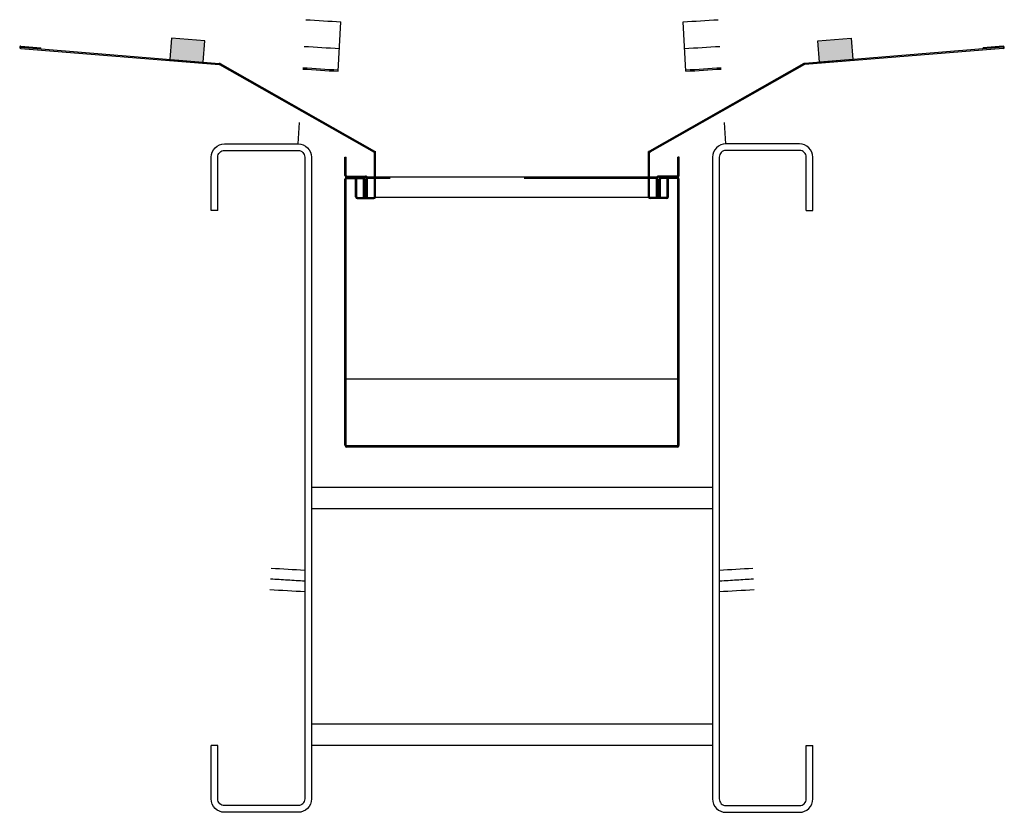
# Model space of a CAD drawing. Header units: metres. Extents: x -0.368 to 0.368, y -0.245 to 0.348.
import ezdxf

# ---------------------------------------------------------------- set-up
doc = ezdxf.new("R2010")
doc.units = ezdxf.units.M
doc.header["$LTSCALE"] = 0.0005
doc.linetypes.add('viga e calha corte$0$DASHDOT', pattern=[25.4, 12.7, -6.35, 0, -6.35])
doc.linetypes.add('viga e calha corte$0$HIDDEN2', pattern=[4.7625, 3.175, -1.5875])
doc.layers.add('viga e calha corte$0$ARQ_0', color=7, linetype='Continuous', true_color=0xff7400, plot=False)
doc.layers.add('viga e calha corte$0$ARQ_CINZA 04', color=139, linetype='Continuous', lineweight=9)
for name, color, linetype in [('viga e calha corte$0$ARQ_EIXO', 59, 'viga e calha corte$0$DASHDOT'), ('viga e calha corte$0$ARQ_METAL CT', 1, 'Continuous'), ('viga e calha corte$0$ARQ_TEHLA CT', 1, 'Continuous'), ('viga e calha corte$0$ARQ_VISTA 00', 190, 'Continuous'), ('viga e calha corte$0$ARQ_VISTA 01', 1, 'Continuous'), ('viga e calha corte$0$ARQ_VISTA 02', 2, 'Continuous'), ('viga e calha corte$0$ARQ_VISTA 03', 3, 'Continuous'), ('viga e calha corte$0$DET_PROJ INF 00', 190, 'viga e calha corte$0$HIDDEN2')]:
    doc.layers.add(name, color=color, linetype=linetype)

msp = doc.modelspace()

# ---------------------------------------------------------------- hatches: boundary and pattern name
at = {"layer": 'viga e calha corte$0$ARQ_CINZA 04'}
for points in [[(-0.25455, 0.33386), (-0.25588, 0.31791), (-0.23096, 0.3159), (-0.22971, 0.33185)], [(0.25354, 0.33386), (0.25487, 0.31791), (0.22995, 0.3159), (0.22871, 0.33185)]]:
    msp.add_hatch(color=256, dxfattribs=at).paths.add_polyline_path(points)

# ---------------------------------------------------------------- linework, layer by layer
at = {"layer": 'viga e calha corte$0$ARQ_0'}
for p, q in [((-0.2189, 0.31491), (-0.2186, 0.31489)), ((-0.2186, 0.31489), (-0.21834, 0.31474)), ((0.2185, 0.31489), (0.21824, 0.31474)), ((0.21879, 0.31491), (0.2185, 0.31489)), ((-0.10274, 0.24925), (-0.10205, 0.24886)), ((-0.10205, 0.24808), (-0.10205, 0.24886)), ((0.10263, 0.24925), (0.10195, 0.24886)), ((0.10195, 0.24808), (0.10195, 0.24886))]:
    msp.add_line(p, q, dxfattribs=at)
at = {"layer": 'viga e calha corte$0$ARQ_EIXO'}
for centre, start, end in [((0.15636, 5.26899), 266.38984, 266.66372), ((-0.15647, 5.26899), 273.34128, 273.61016)]:
    msp.add_arc(centre, 5.35021, start, end, dxfattribs=at)
at = {"layer": 'viga e calha corte$0$ARQ_METAL CT', "extrusion": (0, 0, -1)}
for p, q in [((-0.12505, 0.23102), (-0.12505, 0.24467)), ((-0.12505, 0.24467), (-0.12415, 0.24467)), ((-0.12415, 0.23102), (-0.12415, 0.24467)), ((0.12405, 0.23102), (0.12405, 0.24467)), ((0.12495, 0.24467), (0.12405, 0.24467)), ((0.12495, 0.23102), (0.12495, 0.24467)), ((-0.1237, 0.23057), (-0.1095, 0.23057)), ((-0.1114, 0.22967), (-0.1095, 0.22967)), ((-0.10905, 0.21467), (-0.10905, 0.22922)), ((-0.10815, 0.21467), (-0.10815, 0.22922)), ((0.10805, 0.21467), (0.10805, 0.22922)), ((0.10895, 0.21467), (0.10895, 0.22922)), ((0.1236, 0.23057), (0.1094, 0.23057)), ((0.1113, 0.22967), (0.1094, 0.22967))]:
    msp.add_line(p, q, dxfattribs=at)
at = {"layer": 'viga e calha corte$0$ARQ_METAL CT'}
for centre, radius, start, end in [((-0.1237, 0.23102), 0.00135, 180, 270), ((-0.1237, 0.23102), 0.00045, 180, 270), ((-0.1095, 0.22922), 0.00135, 359.99999, 90), ((-0.1095, 0.22922), 0.00045, 359.99999, 90), ((0.1094, 0.22922), 0.00135, 90, 180.00001), ((0.1094, 0.22922), 0.00045, 90, 180.00001), ((0.1236, 0.23102), 0.00045, 270, 0), ((0.1236, 0.23102), 0.00135, 270, 0)]:
    msp.add_arc(centre, radius, start, end, dxfattribs=at)
at = {"layer": 'viga e calha corte$0$ARQ_TEHLA CT'}
for p, q in [((-0.13005, 0.30904), (-0.12792, 0.34598)), ((0.12995, 0.30904), (0.12782, 0.34598))]:
    msp.add_line(p, q, dxfattribs=at)
for centre, radius, start, end in [((0.15636, 5.26899), 4.93121, 266.38984, 266.69511), ((-0.15647, 5.26899), 4.93121, 273.30489, 273.61016), ((0.15636, 5.26899), 4.95121, 266.38984, 266.69511), ((-0.15647, 5.26899), 4.95121, 273.30489, 273.61016), ((0.15636, 5.26899), 4.96821, 266.38984, 266.69511), ((0.15636, 5.26899), 4.96721, 266.38984, 266.69511), ((-0.15647, 5.26899), 4.96721, 273.30489, 273.61016), ((-0.15647, 5.26899), 4.96821, 273.30489, 273.61016)]:
    msp.add_arc(centre, radius, start, end, dxfattribs=at)
at = {"layer": 'viga e calha corte$0$ARQ_VISTA 00'}
for p, q in [((0.10895, 0.22967), (-0.10905, 0.22967)), ((0.10203, 0.21467), (-0.10213, 0.21467)), ((0.12405, 0.07877), (-0.12415, 0.07877))]:
    msp.add_line(p, q, dxfattribs=at)
at = {"layer": 'viga e calha corte$0$ARQ_VISTA 01'}
for points in [[(-0.25455, 0.33386), (-0.25588, 0.31791), (-0.23096, 0.3159), (-0.22971, 0.33185), (-0.25455, 0.33386)], [(0.25354, 0.33386), (0.25487, 0.31791), (0.22995, 0.3159), (0.22871, 0.33185), (0.25354, 0.33386)]]:
    msp.add_lwpolyline(points, dxfattribs=at)
at = {"layer": 'viga e calha corte$0$ARQ_VISTA 02'}
for p, q in [((-0.36729, 0.32599), (-0.21897, 0.31401)), ((-0.36721, 0.32689), (-0.2189, 0.31491)), ((-0.36714, 0.32778), (-0.35219, 0.32657)), ((-0.35226, 0.32568), (-0.35219, 0.32657)), ((0.36711, 0.32689), (0.21879, 0.31491)), ((0.36718, 0.32599), (0.21887, 0.31401)), ((0.36704, 0.32778), (0.35209, 0.32657)), ((0.35216, 0.32568), (0.35209, 0.32657)), ((-0.21878, 0.31395), (-0.10318, 0.24847)), ((-0.21834, 0.31474), (-0.10274, 0.24925)), ((0.21824, 0.31474), (0.10263, 0.24925)), ((0.21868, 0.31395), (0.10308, 0.24847)), ((-0.16, 0.25475), (-0.15899, 0.27072)), ((0.1599, 0.25475), (0.15889, 0.27072)), ((-0.10295, 0.24467), (-0.10205, 0.24467)), ((0.10285, 0.24467), (0.10195, 0.24467)), ((-0.1157, 0.21467), (-0.1034, 0.21467)), ((-0.1157, 0.21377), (-0.1034, 0.21377)), ((0.1156, 0.21467), (0.1033, 0.21467)), ((0.1156, 0.21377), (0.1033, 0.21377))]:
    msp.add_line(p, q, dxfattribs=at)
at = {"layer": 'viga e calha corte$0$ARQ_VISTA 02', "extrusion": (0, 0, -1)}
for p, q in [((-0.10295, 0.21512), (-0.10295, 0.24808)), ((-0.10205, 0.21512), (-0.10205, 0.24808)), ((0.10195, 0.21512), (0.10195, 0.24808)), ((0.10285, 0.21512), (0.10285, 0.24808)), ((-0.11705, 0.21512), (-0.11705, 0.22877)), ((-0.11615, 0.21512), (-0.11615, 0.22877)), ((0.11605, 0.21512), (0.11605, 0.22877)), ((0.11695, 0.21512), (0.11695, 0.22877))]:
    msp.add_line(p, q, dxfattribs=at)
at = {"layer": 'viga e calha corte$0$ARQ_VISTA 02'}
for centre, radius, start, end in [((-0.36721, 0.32689), 0.0009, 85.38364, 265.38364), ((0.36711, 0.32689), 0.0009, 274.61636, 94.61636), ((-0.219, 0.31356), 0.00045, 60.46918, 85.38364), ((-0.219, 0.31356), 0.00135, 60.46918, 85.38364), ((0.2189, 0.31356), 0.00135, 94.61636, 119.53082), ((0.2189, 0.31356), 0.00045, 94.61636, 119.53082), ((-0.1034, 0.24808), 0.00045, 360, 60.46918), ((-0.1034, 0.24808), 0.00135, 360, 60.46918), ((0.1033, 0.24808), 0.00135, 119.53082, 180), ((0.1033, 0.24808), 0.00045, 119.53082, 180), ((-0.1157, 0.21512), 0.00135, 180, 270), ((-0.1157, 0.21512), 0.00045, 180, 270), ((-0.1034, 0.21512), 0.00045, 270, 0), ((-0.1034, 0.21512), 0.00135, 270, 0), ((0.1033, 0.21512), 0.00135, 180, 270), ((0.1033, 0.21512), 0.00045, 180, 270), ((0.1156, 0.21512), 0.00045, 270, 0), ((0.1156, 0.21512), 0.00135, 270, 0), ((0.15636, 5.26899), 5.34221, 266.38984, 266.65872), ((-0.15647, 5.26899), 5.34221, 273.34128, 273.61016), ((0.15636, 5.26899), 5.35821, 266.38984, 266.6687), ((-0.15647, 5.26899), 5.35821, 273.3313, 273.61016)]:
    msp.add_arc(centre, radius, start, end, dxfattribs=at)
at = {"layer": 'viga e calha corte$0$ARQ_VISTA 03', "extrusion": (0, 0, -1)}
for p, q in [((-0.12505, 0.02922), (-0.12505, 0.22832)), ((-0.12415, 0.02922), (-0.12415, 0.22832)), ((-0.11095, 0.21467), (-0.11095, 0.22832)), ((-0.11005, 0.21467), (-0.11005, 0.22832)), ((0.10995, 0.21467), (0.10995, 0.22832)), ((0.11085, 0.21467), (0.11085, 0.22832)), ((0.12405, 0.02922), (0.12405, 0.22832)), ((0.12495, 0.02922), (0.12495, 0.22832)), ((-0.22, 0.20475), (-0.225, 0.20475)), ((0.2199, 0.20475), (0.2249, 0.20475)), ((0.15, -0.17925), (-0.15, -0.17925)), ((-0.22, -0.19525), (-0.225, -0.19525)), ((0.15, -0.19525), (-0.15, -0.19525)), ((0.2199, -0.19525), (0.2249, -0.19525))]:
    msp.add_line(p, q, dxfattribs=at)
at = {"layer": 'viga e calha corte$0$ARQ_VISTA 03'}
for p, q in [((-0.1237, 0.22967), (-0.1114, 0.22967)), ((-0.1237, 0.22877), (-0.1114, 0.22877)), ((0.1236, 0.22967), (0.1113, 0.22967)), ((0.1236, 0.22877), (0.1113, 0.22877)), ((0.1236, 0.02877), (-0.1237, 0.02877)), ((0.1236, 0.02787), (-0.1237, 0.02787)), ((0.15, -0.00223), (-0.15, -0.00223)), ((0.15, -0.01823), (-0.15, -0.01823))]:
    msp.add_line(p, q, dxfattribs=at)
for points in [[(-0.225, 0.20475), (-0.225, 0.24475, -0.414214), (-0.215, 0.25475), (-0.16, 0.25475, -0.414214), (-0.15, 0.24475), (-0.15, -0.23525, -0.414214), (-0.16, -0.24525), (-0.215, -0.24525, -0.414214), (-0.225, -0.23525), (-0.225, -0.19525)], [(0.2249, 0.20475), (0.2249, 0.24475, 0.414214), (0.2149, 0.25475), (0.1599, 0.25475, 0.414214), (0.1499, 0.24475), (0.1499, -0.23525, 0.414214), (0.1599, -0.24525), (0.2149, -0.24525, 0.414214), (0.2249, -0.23525), (0.2249, -0.19525)], [(-0.22, 0.20475), (-0.22, 0.24475, -0.414214), (-0.215, 0.24975), (-0.16, 0.24975, -0.414214), (-0.155, 0.24475), (-0.155, -0.23525, -0.414214), (-0.16, -0.24025), (-0.215, -0.24025, -0.414214), (-0.22, -0.23525), (-0.22, -0.19525)], [(0.2199, 0.20475), (0.2199, 0.24475, 0.414214), (0.2149, 0.24975), (0.1599, 0.24975, 0.414214), (0.1549, 0.24475), (0.1549, -0.23525, 0.414214), (0.1599, -0.24025), (0.2149, -0.24025, 0.414214), (0.2199, -0.23525), (0.2199, -0.19525)]]:
    msp.add_lwpolyline(points, format="xyb", dxfattribs=at)
for centre, radius, start, end in [((-0.1237, 0.22832), 0.00135, 90, 180), ((-0.1237, 0.22832), 0.00045, 90, 180), ((-0.1114, 0.22832), 0.00135, 0, 90), ((-0.1114, 0.22832), 0.00045, 0, 90), ((0.1113, 0.22832), 0.00135, 90, 180), ((0.1113, 0.22832), 0.00045, 90, 180), ((0.1236, 0.22832), 0.00135, 0, 90), ((0.1236, 0.22832), 0.00045, 0, 90), ((-0.1237, 0.02922), 0.00135, 180, 270), ((-0.1237, 0.02922), 0.00045, 180, 270), ((0.1236, 0.02922), 0.00045, 270, 360), ((0.1236, 0.02922), 0.00135, 270, 360)]:
    msp.add_arc(centre, radius, start, end, dxfattribs=at)
at = {"layer": 'viga e calha corte$0$DET_PROJ INF 00'}
for p, q in [((-0.10905, 0.22877), (-0.10905, 0.22967)), ((0.10895, 0.22877), (-0.10905, 0.22877)), ((0.10895, 0.22922), (0.10895, 0.22967))]:
    msp.add_line(p, q, dxfattribs=at)

doc.saveas('drawing.dxf')
